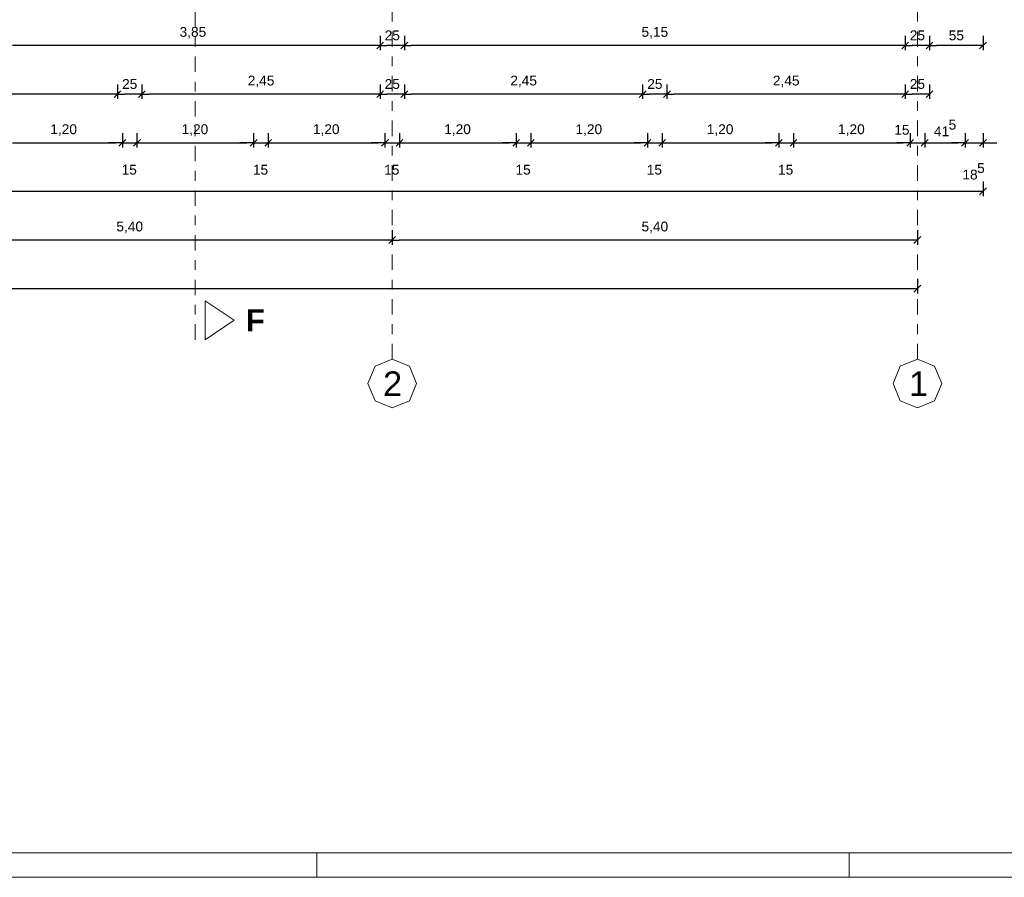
# Model space of a CAD drawing. Header units: metres. Extents: x -45.2 to 14.3, y -31.8 to 10.2.
# Tile 81 of 141: x -9.2 to 0.9, y -31.8 to -23. Entities that reach past the tile are written whole.
import ezdxf

# ---------------------------------------------------------------- set-up
doc = ezdxf.new("R2010")
doc.units = ezdxf.units.M
doc.header["$LTSCALE"] = 0.05
doc.linetypes.add('Achsen 01', pattern=[5.291531, 3.175, -1.058062, 0.352704, -0.705764])
doc.layers.get('0').update_dxf_attribs({"lineweight": 25})
doc.layers.add('AV1-Achsen', color=1, linetype='Achsen 01', lineweight=18, true_color=0xff0000)
for name, color, linetype, lineweight in [('AV1-Planrahmen', 7, 'Continuous', 9), ('AV1-Schnitt Achsen', 7, 'Achsen 01', 18), ('Bemaßung-Bemaßung', 7, 'Continuous', 9), ('Keine', 7, 'Continuous', 9)]:
    doc.layers.add(name, color=color, linetype=linetype, lineweight=lineweight)
doc.styles.add('Arial', font='arial.ttf')
doc.styles.add('Arial (bold)', font='arialbd.ttf')

# ---------------------------------------------------------------- blocks, each defined once
blk = doc.blocks.new('Group')
at = {"layer": 'AV1-Planrahmen', "color": 7}
for p, q in [((0.1855, -0.4205), (0.1855, -0.4155)), ((0.295, -0.4205), (0.295, -0.4155))]:
    blk.add_line(p, q, dxfattribs=at)
at = {"layer": 'AV1-Planrahmen', "color": 7, "flags": 128}
for points in [[(-0.5945, -0.4205), (-0.5945, 0.4205), (0.5945, 0.4205), (0.5945, -0.4205)], [(-0.5695, -0.4155), (-0.5695, 0.4155), (0.4045, 0.4155), (0.4045, -0.4155)]]:
    blk.add_lwpolyline(points, close=True, dxfattribs=at)

msp = doc.modelspace()

# ---------------------------------------------------------------- linework, layer by layer
at = {"color": 0, "linetype": 'ByBlock', "lineweight": -2}
for p, q in [((-5.525, -23.275), (-5.596, -23.275)), ((-5.525, -23.275), (-5.454, -23.275)), ((-5.275, -23.275), (-5.346, -23.275)), ((-5.275, -23.275), (-5.204, -23.275)), ((-0.125, -23.275), (-0.196, -23.275)), ((-0.125, -23.275), (-0.054, -23.275)), ((0.125, -23.275), (0.054, -23.275)), ((0.125, -23.275), (0.196, -23.275)), ((0.675, -23.275), (0.604, -23.275)), ((-8.225, -23.775), (-8.296, -23.775)), ((-8.225, -23.775), (-8.154, -23.775)), ((-7.975, -23.775), (-8.046, -23.775)), ((-7.975, -23.775), (-7.904, -23.775)), ((-5.525, -23.775), (-5.596, -23.775)), ((-5.525, -23.775), (-5.454, -23.775)), ((-5.275, -23.775), (-5.346, -23.775)), ((-5.275, -23.775), (-5.204, -23.775)), ((-2.825, -23.775), (-2.896, -23.775)), ((-2.825, -23.775), (-2.754, -23.775)), ((-2.575, -23.775), (-2.646, -23.775)), ((-2.575, -23.775), (-2.504, -23.775)), ((-0.125, -23.775), (-0.196, -23.775)), ((-0.125, -23.775), (-0.054, -23.775)), ((0.125, -23.775), (0.054, -23.775)), ((-8.175, -24.275), (-8.246, -24.275)), ((-8.175, -24.275), (-8.246, -24.275)), ((-8.025, -24.275), (-7.954, -24.275)), ((-8.025, -24.275), (-7.954, -24.275)), ((-6.825, -24.275), (-6.896, -24.275)), ((-6.825, -24.275), (-6.896, -24.275)), ((-6.675, -24.275), (-6.604, -24.275)), ((-6.675, -24.275), (-6.604, -24.275)), ((-5.475, -24.275), (-5.546, -24.275)), ((-5.475, -24.275), (-5.546, -24.275)), ((-5.325, -24.275), (-5.254, -24.275)), ((-5.325, -24.275), (-5.254, -24.275)), ((-4.125, -24.275), (-4.196, -24.275)), ((-4.125, -24.275), (-4.196, -24.275)), ((-3.975, -24.275), (-3.904, -24.275)), ((-3.975, -24.275), (-3.904, -24.275)), ((-2.775, -24.275), (-2.846, -24.275)), ((-2.775, -24.275), (-2.846, -24.275)), ((-2.625, -24.275), (-2.554, -24.275)), ((-2.625, -24.275), (-2.554, -24.275)), ((-1.425, -24.275), (-1.496, -24.275)), ((-1.425, -24.275), (-1.496, -24.275)), ((-1.275, -24.275), (-1.204, -24.275)), ((-1.275, -24.275), (-1.204, -24.275)), ((-0.075, -24.275), (-0.146, -24.275)), ((-0.075, -24.275), (-0.146, -24.275)), ((0.075, -24.275), (0.146, -24.275)), ((0.075, -24.275), (0.146, -24.275)), ((0.49, -24.275), (0.419, -24.275)), ((0.49, -24.275), (0.419, -24.275)), ((0.675, -24.275), (0.746, -24.275)), ((0.675, -24.775), (0.604, -24.775)), ((-5.4, -25.275), (-5.471, -25.275)), ((-5.4, -25.275), (-5.329, -25.275)), ((0, -25.275), (-0.071, -25.275)), ((0, -25.775), (-0.071, -25.775))]:
    msp.add_line(p, q, dxfattribs=at)
at = {"color": 0, "linetype": 'Continuous', "lineweight": 15}
for p, q in [((-5.49, -23.24), (-5.56, -23.31)), ((-5.56, -23.31), (-5.49, -23.24)), ((-5.24, -23.24), (-5.31, -23.31)), ((-5.31, -23.31), (-5.24, -23.24)), ((-0.09, -23.24), (-0.16, -23.31)), ((-0.16, -23.31), (-0.09, -23.24)), ((0.16, -23.24), (0.09, -23.31)), ((0.09, -23.31), (0.16, -23.24)), ((0.71, -23.24), (0.64, -23.31)), ((-8.19, -23.74), (-8.26, -23.81)), ((-8.26, -23.81), (-8.19, -23.74)), ((-7.94, -23.74), (-8.01, -23.81)), ((-8.01, -23.81), (-7.94, -23.74)), ((-5.49, -23.74), (-5.56, -23.81)), ((-5.56, -23.81), (-5.49, -23.74)), ((-5.24, -23.74), (-5.31, -23.81)), ((-5.31, -23.81), (-5.24, -23.74)), ((-2.79, -23.74), (-2.86, -23.81)), ((-2.86, -23.81), (-2.79, -23.74)), ((-2.54, -23.74), (-2.61, -23.81)), ((-2.61, -23.81), (-2.54, -23.74)), ((-0.09, -23.74), (-0.16, -23.81)), ((-0.16, -23.81), (-0.09, -23.74)), ((0.16, -23.74), (0.09, -23.81)), ((-8.14, -24.24), (-8.21, -24.31)), ((-8.14, -24.24), (-8.21, -24.31)), ((-8.06, -24.31), (-7.99, -24.24)), ((-8.06, -24.31), (-7.99, -24.24)), ((-6.79, -24.24), (-6.86, -24.31)), ((-6.79, -24.24), (-6.86, -24.31)), ((-6.71, -24.31), (-6.64, -24.24)), ((-6.71, -24.31), (-6.64, -24.24)), ((-5.44, -24.24), (-5.51, -24.31)), ((-5.44, -24.24), (-5.51, -24.31)), ((-5.36, -24.31), (-5.29, -24.24)), ((-5.36, -24.31), (-5.29, -24.24)), ((-4.09, -24.24), (-4.16, -24.31)), ((-4.09, -24.24), (-4.16, -24.31)), ((-4.01, -24.31), (-3.94, -24.24)), ((-4.01, -24.31), (-3.94, -24.24)), ((-2.74, -24.24), (-2.81, -24.31)), ((-2.74, -24.24), (-2.81, -24.31)), ((-2.66, -24.31), (-2.59, -24.24)), ((-2.66, -24.31), (-2.59, -24.24)), ((-1.39, -24.24), (-1.46, -24.31)), ((-1.39, -24.24), (-1.46, -24.31)), ((-1.31, -24.31), (-1.24, -24.24)), ((-1.31, -24.31), (-1.24, -24.24)), ((-0.04, -24.24), (-0.11, -24.31)), ((-0.04, -24.24), (-0.11, -24.31)), ((0.04, -24.31), (0.11, -24.24)), ((0.04, -24.31), (0.11, -24.24)), ((0.525, -24.24), (0.455, -24.31)), ((0.525, -24.24), (0.455, -24.31)), ((0.64, -24.31), (0.71, -24.24)), ((0.71, -24.74), (0.64, -24.81)), ((-5.365, -25.24), (-5.435, -25.31)), ((-5.435, -25.31), (-5.365, -25.24)), ((0.035, -25.24), (-0.035, -25.31)), ((0.035, -25.74), (-0.035, -25.81))]:
    msp.add_line(p, q, dxfattribs=at)
at = {"layer": 'AV1-Achsen'}
for p, q in [((-5.4, -26.5), (-5.4, 4.9)), ((0, -26.5), (0, 4.9))]:
    msp.add_line(p, q, dxfattribs=at)
at = {"layer": 'AV1-Achsen', "linetype": 'Continuous'}
for points in [[(-5.4, -26.5), (-5.223, -26.573), (-5.15, -26.75), (-5.223, -26.927), (-5.4, -27), (-5.577, -26.927), (-5.65, -26.75), (-5.577, -26.573)], [(0, -26.5), (0.177, -26.573), (0.25, -26.75), (0.177, -26.927), (0, -27), (-0.177, -26.927), (-0.25, -26.75), (-0.177, -26.573)]]:
    msp.add_lwpolyline(points, close=True, dxfattribs=at)
at = {"layer": 'AV1-Schnitt Achsen'}
msp.add_line((-7.425, -26.3), (-7.425, 4.7), dxfattribs=at)
at = {"layer": 'AV1-Schnitt Achsen', "linetype": 'Continuous'}
msp.add_lwpolyline([(-7.325, -25.9), (-7.325, -26.3), (-7.025, -26.1)], close=True, dxfattribs=at)
at = {"layer": 'Bemaßung-Bemaßung', "color": 0, "linetype": 'Continuous', "lineweight": -2}
for p, q in [((-5.525, -23.175), (-5.525, -23.325)), ((-5.525, -23.175), (-5.525, -23.325)), ((-5.275, -23.175), (-5.275, -23.325)), ((-5.275, -23.175), (-5.275, -23.325)), ((-0.125, -23.175), (-0.125, -23.325)), ((-0.125, -23.175), (-0.125, -23.325)), ((0.125, -23.175), (0.125, -23.325)), ((0.125, -23.175), (0.125, -23.325)), ((0.675, -23.175), (0.675, -23.325)), ((-5.596, -23.275), (-9.304, -23.275)), ((-5.346, -23.275), (-5.454, -23.275)), ((-0.196, -23.275), (-5.204, -23.275)), ((0.054, -23.275), (-0.054, -23.275)), ((0.604, -23.275), (0.196, -23.275)), ((-8.175, -24.175), (-8.175, -24.325)), ((-8.175, -24.175), (-8.175, -24.325)), ((-8.025, -24.175), (-8.025, -24.325)), ((-8.025, -24.175), (-8.025, -24.325)), ((-6.825, -24.175), (-6.825, -24.325)), ((-6.825, -24.175), (-6.825, -24.325)), ((-6.675, -24.175), (-6.675, -24.325)), ((-6.675, -24.175), (-6.675, -24.325)), ((-5.475, -24.175), (-5.475, -24.325)), ((-5.475, -24.175), (-5.475, -24.325)), ((-5.325, -24.175), (-5.325, -24.325)), ((-5.325, -24.175), (-5.325, -24.325)), ((-4.125, -24.175), (-4.125, -24.325)), ((-4.125, -24.175), (-4.125, -24.325)), ((-3.975, -24.175), (-3.975, -24.325)), ((-3.975, -24.175), (-3.975, -24.325)), ((-2.775, -24.175), (-2.775, -24.325)), ((-2.775, -24.175), (-2.775, -24.325)), ((-2.625, -24.175), (-2.625, -24.325)), ((-2.625, -24.175), (-2.625, -24.325)), ((-1.425, -24.175), (-1.425, -24.325)), ((-1.425, -24.175), (-1.425, -24.325)), ((-1.275, -24.175), (-1.275, -24.325)), ((-1.275, -24.175), (-1.275, -24.325)), ((-0.075, -24.175), (-0.075, -24.325)), ((-0.075, -24.175), (-0.075, -24.325)), ((0.075, -24.175), (0.075, -24.325)), ((0.075, -24.175), (0.075, -24.325)), ((0.49, -24.175), (0.49, -24.325)), ((0.49, -24.175), (0.49, -24.325)), ((0.675, -24.175), (0.675, -24.325)), ((-9.304, -24.275), (-8.246, -24.275)), ((-8.246, -24.275), (-8.316, -24.275)), ((-8.175, -24.275), (-8.025, -24.275)), ((-7.954, -24.275), (-6.896, -24.275)), ((-7.954, -24.275), (-7.884, -24.275)), ((-6.896, -24.275), (-6.966, -24.275)), ((-6.825, -24.275), (-6.675, -24.275)), ((-6.604, -24.275), (-5.546, -24.275)), ((-6.604, -24.275), (-6.534, -24.275)), ((-5.546, -24.275), (-5.616, -24.275)), ((-5.475, -24.275), (-5.325, -24.275)), ((-5.254, -24.275), (-4.196, -24.275)), ((-5.254, -24.275), (-5.184, -24.275)), ((-4.196, -24.275), (-4.266, -24.275)), ((-4.125, -24.275), (-3.975, -24.275)), ((-3.904, -24.275), (-2.846, -24.275)), ((-3.904, -24.275), (-3.834, -24.275)), ((-2.846, -24.275), (-2.916, -24.275)), ((-2.775, -24.275), (-2.625, -24.275)), ((-2.554, -24.275), (-1.496, -24.275)), ((-2.554, -24.275), (-2.484, -24.275)), ((-1.496, -24.275), (-1.566, -24.275)), ((-1.425, -24.275), (-1.275, -24.275)), ((-1.204, -24.275), (-0.146, -24.275)), ((-1.204, -24.275), (-1.134, -24.275)), ((-0.146, -24.275), (-0.216, -24.275)), ((-0.075, -24.275), (0.075, -24.275)), ((0.146, -24.275), (0.419, -24.275)), ((0.146, -24.275), (0.216, -24.275)), ((0.419, -24.275), (0.349, -24.275)), ((0.49, -24.275), (0.675, -24.275)), ((0.746, -24.275), (0.816, -24.275))]:
    msp.add_line(p, q, dxfattribs=at)
at = {"layer": 'Bemaßung-Bemaßung', "color": 0, "lineweight": -2}
for p, q in [((-8.225, -23.675), (-8.225, -23.825)), ((-8.225, -23.675), (-8.225, -23.825)), ((-7.975, -23.675), (-7.975, -23.825)), ((-7.975, -23.675), (-7.975, -23.825)), ((-5.525, -23.675), (-5.525, -23.825)), ((-5.525, -23.675), (-5.525, -23.825)), ((-5.275, -23.675), (-5.275, -23.825)), ((-5.275, -23.675), (-5.275, -23.825)), ((-2.825, -23.675), (-2.825, -23.825)), ((-2.825, -23.675), (-2.825, -23.825)), ((-2.575, -23.675), (-2.575, -23.825)), ((-2.575, -23.675), (-2.575, -23.825)), ((-0.125, -23.675), (-0.125, -23.825)), ((-0.125, -23.675), (-0.125, -23.825)), ((0.125, -23.675), (0.125, -23.825)), ((-8.296, -23.775), (-10.604, -23.775)), ((-8.046, -23.775), (-8.154, -23.775)), ((-5.596, -23.775), (-7.904, -23.775)), ((-5.346, -23.775), (-5.454, -23.775)), ((-2.896, -23.775), (-5.204, -23.775)), ((-2.646, -23.775), (-2.754, -23.775)), ((-0.196, -23.775), (-2.504, -23.775)), ((0.054, -23.775), (-0.054, -23.775)), ((0.675, -24.675), (0.675, -24.825)), ((0.604, -24.775), (-39.754, -24.775)), ((-5.4, -25.175), (-5.4, -25.325)), ((-5.4, -25.175), (-5.4, -25.325)), ((0, -25.175), (0, -25.325)), ((-5.471, -25.275), (-10.729, -25.275)), ((-0.071, -25.275), (-5.329, -25.275)), ((0, -25.675), (0, -25.825)), ((-0.071, -25.775), (-39.079, -25.775))]:
    msp.add_line(p, q, dxfattribs=at)
at = {"layer": 'Defpoints', "color": 0, "lineweight": 0}
for p, q in [((-5.525, -23.275), (-5.525, -23.275)), ((-5.275, -23.275), (-5.275, -23.275)), ((-0.125, -23.275), (-0.125, -23.275)), ((0.125, -23.275), (0.125, -23.275)), ((-8.225, -23.775), (-8.225, -23.775)), ((-7.975, -23.775), (-7.975, -23.775)), ((-5.525, -23.775), (-5.525, -23.775)), ((-5.275, -23.775), (-5.275, -23.775)), ((-2.825, -23.775), (-2.825, -23.775)), ((-2.575, -23.775), (-2.575, -23.775)), ((-0.125, -23.775), (-0.125, -23.775)), ((-8.175, -24.275), (-8.175, -24.275)), ((-8.025, -24.275), (-8.025, -24.275)), ((-6.825, -24.275), (-6.825, -24.275)), ((-6.675, -24.275), (-6.675, -24.275)), ((-5.475, -24.275), (-5.475, -24.275)), ((-5.325, -24.275), (-5.325, -24.275)), ((-4.125, -24.275), (-4.125, -24.275)), ((-3.975, -24.275), (-3.975, -24.275)), ((-2.775, -24.275), (-2.775, -24.275)), ((-2.625, -24.275), (-2.625, -24.275)), ((-1.425, -24.275), (-1.425, -24.275)), ((-1.275, -24.275), (-1.275, -24.275)), ((-0.075, -24.275), (-0.075, -24.275)), ((0.075, -24.275), (0.075, -24.275)), ((0.49, -24.275), (0.49, -24.275)), ((0.675, -24.275), (0.675, -24.275)), ((-5.4, -25.275), (-5.4, -25.275))]:
    msp.add_line(p, q, dxfattribs=at)

# ---------------------------------------------------------------- block references
at = {"layer": 'Keine', "color": 7, "transparency": 33554687, "xscale": 50, "yscale": 50, "zscale": 50}
msp.add_blockref('Group', (-15.45, -10.8), dxfattribs=at)

# ---------------------------------------------------------------- texts
at = {"layer": 'AV1-Achsen', "char_height": 0.252, "attachment_point": 7, "style": 'Arial'}
for s, insert in [('2', (-5.494, -26.877)), ('1', (-0.085, -26.877))]:
    msp.add_mtext(s, dxfattribs=dict(at, insert=insert))
at = {"layer": 'AV1-Schnitt Achsen', "insert": (-6.904, -26.213), "char_height": 0.227, "attachment_point": 7, "style": 'Arial (bold)'}
msp.add_mtext('F', dxfattribs=at)
at = {"layer": 'Bemaßung-Bemaßung', "color": 0, "attachment_point": 7, "style": 'Arial'}
for s, insert, char_height in [('3,85', (-7.587, -23.205), 0.1009), ('5,15', (-2.837, -23.205), 0.1009), ('25', (-5.478, -23.223), 0.1009), ('25', (-0.078, -23.223), 0.1009), ('55', (0.322, -23.223), 0.1009), ('25', (-8.178, -23.723), 0.1009), ('2,45', (-6.886, -23.705), 0.1009), ('25', (-5.478, -23.723), 0.1009), ('2,45', (-4.186, -23.705), 0.1009), ('25', (-2.778, -23.723), 0.1009), ('2,45', (-1.486, -23.705), 0.1009), ('25', (-0.078, -23.723), 0.1009), ('1,20', (-8.916, -24.205), 0.1009), ('1,20', (-7.566, -24.205), 0.1009), ('1,20', (-6.216, -24.205), 0.1009), ('1,20', (-4.866, -24.205), 0.1009), ('1,20', (-3.516, -24.205), 0.1009), ('1,20', (-2.166, -24.205), 0.1009), ('1,20', (-0.816, -24.205), 0.1009), ('15', (-0.238, -24.194), 0.1009), ('41', (0.17, -24.208), 0.1009), ('5', (0.321, -24.141), 0.101), ('15', (-8.183, -24.604), 0.1009), ('15', (-6.833, -24.604), 0.1009), ('15', (-5.483, -24.604), 0.1009), ('15', (-4.133, -24.604), 0.1009), ('15', (-2.783, -24.604), 0.1009), ('15', (-1.433, -24.604), 0.1009), ('5', (0.614, -24.587), 0.101), ('18', (0.463, -24.654), 0.1009), ('5,40', (-8.237, -25.205), 0.1009), ('5,40', (-2.837, -25.205), 0.1009)]:
    msp.add_mtext(s, dxfattribs=dict(at, insert=insert, char_height=char_height))

doc.saveas('drawing.dxf')
